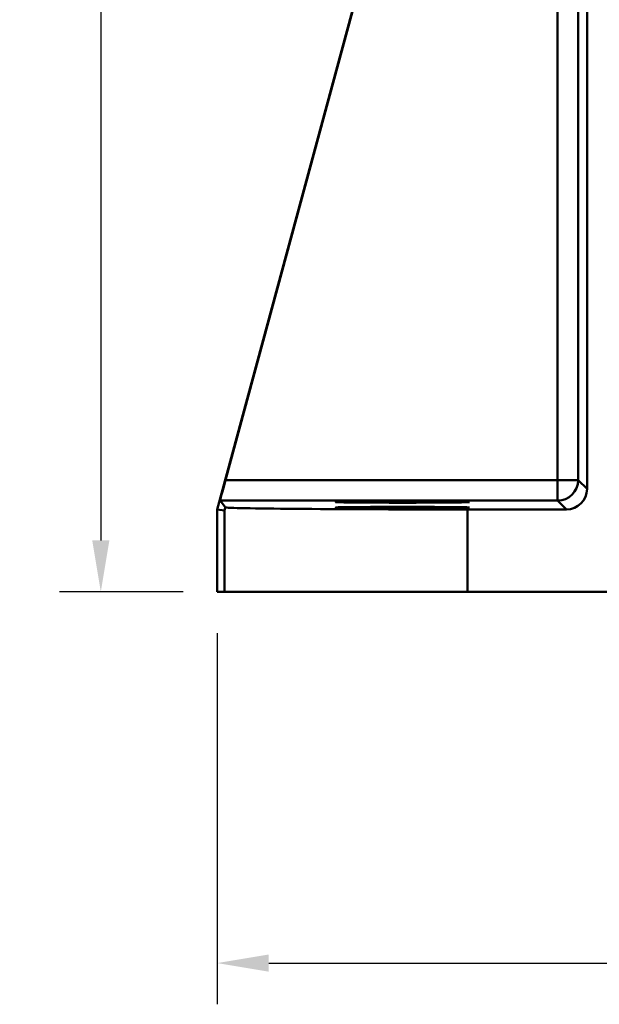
# Model space of a CAD drawing. Header units: millimetres. Extents: x 38 to 394, y 96 to 393.
# Tile 4 of 15: x 38 to 66, y 223 to 271. Entities that reach past the tile are written whole.
import ezdxf

# ---------------------------------------------------------------- set-up
doc = ezdxf.new("R2010")
doc.units = ezdxf.units.MM
for name, color, linetype, lineweight in [('Arêtes tangentes visibles(GABARIT)', 7, 'Continuous', 50), ('Arêtes visibles(GABARIT)', 7, 'Continuous', 50), ('Cotes(GABARIT)', 7, 'Continuous', 25)]:
    doc.layers.add(name, color=color, linetype=linetype, lineweight=lineweight)
doc.styles.add('Courant-BSI', font='arial.ttf')
doc.dimstyles.new('MS-Relais', dxfattribs={"dimtxt": 3.5, "dimasz": 2.5, "dimexe": 2, "dimexo": 2, "dimgap": 0.3, "dimtad": 1, "dimtoh": 1, "dimrnd": 1e-08, "dimtxsty": 'Courant-BSI', "dimcen": 0.09, "dimdle": 6, "dimclrd": 7, "dimclre": 7, "dimclrt": 7, "dimazin": 2, "dimtfac": 0.571429, "dimtmove": 0, "dimatfit": 3, "dimfxl": 1, "dimtolj": 1, "dimlwd": 25, "dimlwe": 25, "dimarcsym": 0})

# ---------------------------------------------------------------- blocks, each defined once
blk = doc.blocks.new('*D14')
at = {"layer": 'Cotes(GABARIT)', "color": 7, "linetype": 'Continuous', "lineweight": 25}
for p, q in [((47.428, 241.088), (47.428, 223.088)), ((217.428, 241.088), (217.428, 223.088)), ((49.928, 225.088), (214.928, 225.088))]:
    blk.add_line(p, q, dxfattribs=at)
at = {"layer": 'Cotes(GABARIT)', "color": 7, "linetype": 'Continuous'}
for points in [[(49.928, 225.505), (49.928, 224.671), (47.428, 225.088)], [(214.928, 225.505), (214.928, 224.671), (217.428, 225.088)]]:
    blk.add_solid(points, dxfattribs=at)
at = {"layer": 'Defpoints', "color": 0, "linetype": 'Continuous'}
for p in [(47.428, 243.088), (217.428, 243.088), (217.428, 225.088)]:
    blk.add_point(p, dxfattribs=at)
at = {"layer": 'Cotes(GABARIT)', "color": 7, "linetype": 'Continuous', "lineweight": 25, "insert": (128.732, 228.962), "char_height": 3.5, "attachment_point": 1, "style": 'Courant-BSI'}
blk.add_mtext('\\A1;170', dxfattribs=at)
blk = doc.blocks.new('*D16')
at = {"layer": 'Cotes(GABARIT)', "color": 7, "linetype": 'Continuous', "lineweight": 25}
for p, q in [((82.927, 379.088), (39.78, 379.088)), ((41.78, 376.588), (41.78, 245.588)), ((45.78, 243.088), (39.78, 243.088))]:
    blk.add_line(p, q, dxfattribs=at)
at = {"layer": 'Cotes(GABARIT)', "color": 7, "linetype": 'Continuous'}
for points in [[(41.363, 376.588), (42.197, 376.588), (41.78, 379.088)], [(41.363, 245.588), (42.197, 245.588), (41.78, 243.088)]]:
    blk.add_solid(points, dxfattribs=at)
at = {"layer": 'Defpoints', "color": 0, "linetype": 'Continuous'}
for p in [(84.927, 379.088), (41.78, 243.088), (47.78, 243.088)]:
    blk.add_point(p, dxfattribs=at)
at = {"layer": 'Cotes(GABARIT)', "color": 7, "linetype": 'Continuous', "lineweight": 25, "insert": (37.904, 307.388), "char_height": 3.5, "attachment_point": 1, "rotation": 90, "style": 'Courant-BSI'}
blk.add_mtext('\\A1;136', dxfattribs=at)

msp = doc.modelspace()

# ---------------------------------------------------------------- linework, layer by layer
at = {"layer": 'Arêtes tangentes visibles(GABARIT)'}
for p, q in [((63.9526, 307.9323), (63.9526, 248.5175)), ((64.9526, 248.5175), (64.9526, 285.2572)), ((63.9526, 248.5175), (47.8323, 248.5175)), ((63.9526, 248.5175), (63.9526, 247.5175)), ((64.9526, 248.5175), (63.9526, 248.5175)), ((65.382, 248.0881), (64.9526, 248.5175)), ((47.57, 247.5175), (63.9526, 247.5175)), ((56.4282, 247.4743), (56.4282, 247.4175)), ((63.9526, 247.5175), (64.3821, 247.0881)), ((47.78, 247.0412), (47.78, 243.0881)), ((56.4282, 247.2125), (56.4282, 247.1557)), ((59.5795, 243.0881), (59.5795, 247.0881))]:
    msp.add_line(p, q, dxfattribs=at)
msp.add_ellipse((63.9526, 248.5175), major_axis=(0.7071, 0.7071), ratio=0.9999239, start_param=3.9270289, end_param=5.4977491, dxfattribs=at)
at = {"layer": 'Arêtes visibles(GABARIT)'}
for p, q in [((64.7538, 310.9451), (47.4282, 247.0881)), ((47.8323, 248.5175), (63.9526, 307.9323)), ((65.382, 273.6312), (65.382, 248.0881)), ((47.57, 247.5175), (47.8267, 247.1819)), ((47.4282, 243.0881), (47.4282, 247.0881)), ((47.78, 247.0412), (47.4282, 247.0881)), ((64.3821, 247.0881), (59.5795, 247.0881)), ((47.4282, 243.0881), (47.78, 243.0881)), ((59.5795, 243.0881), (47.78, 243.0881)), ((59.5795, 243.0881), (101.5745, 243.0881))]:
    msp.add_line(p, q, dxfattribs=at)
for centre, major_axis, ratio, start_param, end_param in [((47.8414, 248.5175), (-0.2713, -1), 0.0084223, 4.7146743, 6.276744), ((64.382, 248.0881), (0.7072, -0.7072), 0.9999239, 5.4978252, 7.0685454), ((59.5795, 290.5344), (-11.7996, -43.4932), 0.002285, 0.0003044, 0.0810616), ((59.5795, 247.1911), (-11.8, 0), 0.0087269, 0.0894838, 1.5707963)]:
    msp.add_ellipse(centre, major_axis=major_axis, ratio=ratio, start_param=start_param, end_param=end_param, dxfattribs=at)
for centre in [(56.4282, 247.4459), (56.4282, 247.1841)]:
    msp.add_ellipse(centre, major_axis=(3.25, 0), ratio=0.0087269, dxfattribs=at)

# ---------------------------------------------------------------- dimensions: what is measured, and where the dimension line sits
at = {"layer": 'Cotes(GABARIT)', "color": 7, "linetype": 'Continuous', "lineweight": 25}
dim = msp.add_linear_dim(base=(41.78, 243.0881), p1=(84.9275, 379.0881), p2=(47.78, 243.0881), angle=270, dimstyle='MS-Relais', override={"dimtoh": 0, "dimdec": 2, "dimtp": 0, "dimtm": 0, "dimtdec": 2, "dimtofl": 0, "dimatfit": 1}, dxfattribs=at)
dim.commit()
dim.dimension.update_dxf_attribs({"geometry": '*D16', "text_midpoint": (41.78, 311.0881), "dimtype": 160})
dim = msp.add_linear_dim(base=(217.4282, 225.0881), p1=(47.4282, 243.0881), p2=(217.4282, 243.0881), dimstyle='MS-Relais', override={"dimtoh": 0, "dimdec": 2, "dimtp": 0, "dimtm": 0, "dimtdec": 2, "dimtofl": 0, "dimatfit": 1}, dxfattribs=at)
dim.commit()
dim.dimension.update_dxf_attribs({"geometry": '*D14', "text_midpoint": (132.4282, 225.0881), "dimtype": 160})

doc.saveas('drawing.dxf')
